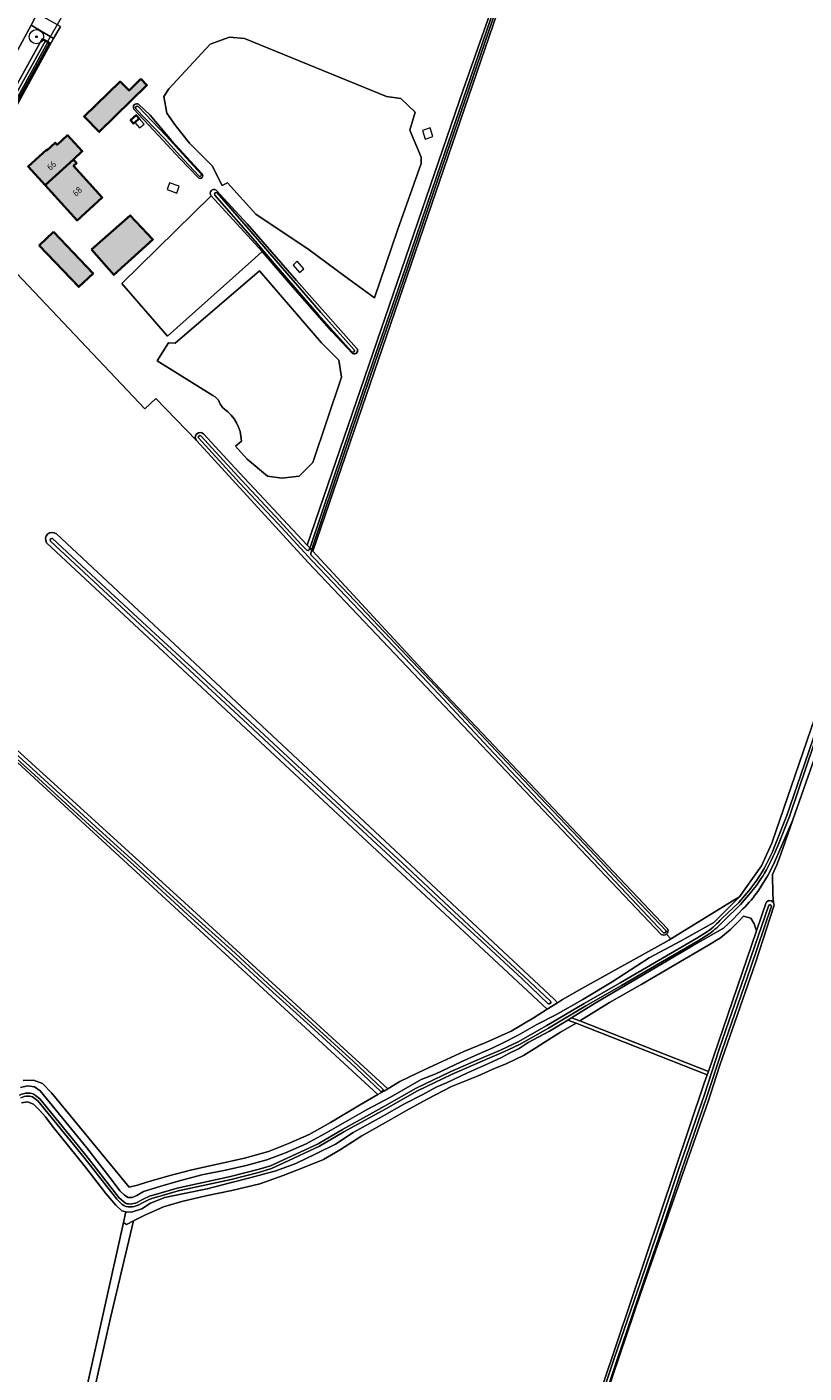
# Model space of a CAD drawing. Header units: metres. Extents: x 200031 to 204075, y 460125 to 464703.
# Tile 22 of 178: x 200576 to 200793, y 463121 to 463498. Entities that reach past the tile are written whole.
import ezdxf
from ezdxf.enums import TextEntityAlignment as Align

# ---------------------------------------------------------------- set-up
doc = ezdxf.new("R2010")
doc.units = ezdxf.units.M
doc.header["$LTSCALE"] = 2
doc.layers.get('0').update_dxf_attribs({"color": 253, "lineweight": 25})
for name, color, linetype, lineweight in [('B-WE-GK-BESCHOEIING-G', 253, 'GK-BESCHOEIING', 35), ('B-WE-GR-BOOM-S', 253, 'Continuous', 25), ('B-WE-GR-BOS_LOOF-GV', 253, 'Continuous', 13), ('B-WE-GR-BOUWLAND-GV', 253, 'Continuous', 13), ('B-WE-GR-GRAS-GV', 253, 'Continuous', 13), ('B-WE-GR-HAAG-G', 253, 'GR-HAAG1', 13), ('B-WE-KW-KUNSTWERK_DUIKER-G', 253, 'Continuous', 18), ('B-WE-OG-BEBOUWING-GV', 253, 'Continuous', 35), ('B-WE-OG-BEBOUWING-T18', 253, 'Continuous', 18), ('B-WE-OG-BEBOUWING_LUIFEL-GV', 253, 'Continuous', 18), ('B-WE-OG-BEBOUWING_SCHUUR-GV', 253, 'Continuous', 35), ('B-WE-OG-TERREIN_ERF-GV', 253, 'Continuous', 18), ('B-WE-OG-TERREIN_ONBEGROEID-GV', 253, 'Continuous', 18), ('B-WE-OG-TOPOGRAFIE-T25_2500', 250, 'Continuous', 18), ('B-WE-OG-WATER_GREPPEL-GV', 253, 'Continuous', 18), ('B-WE-OG-WATER_SLOOT-GV', 253, 'Continuous', 18), ('B-WE-OG-WEG-GV', 253, 'Continuous', 18), ('B-WE-VH-VERHARDING_ASFALT-GV', 253, 'Continuous', 18), ('B-WE-VH-VERHARDING_BETON-A', 254, 'Continuous', 25), ('B-WE-VH-VERHARDING_BETONSTRAATSTEEN-GV', 253, 'Continuous', 18)]:
    doc.layers.add(name, color=color, linetype=linetype, lineweight=lineweight)
doc.styles.add('NLCS-ISO-M1000-T18', font='NLCS-ISO.ttf', dxfattribs={"height": 1.8})
doc.styles.add('NLCS-ISO-M2500-T25', font='NLCS-ISO.ttf', dxfattribs={"height": 6.25})
doc.linetypes.add('GK-BESCHOEIING', pattern='A,30,-5,[1,NLCS.SHX,S=1,R=0,X=0,Y=0],-5', length=40)
doc.linetypes.add('GR-HAAG1', pattern='A,6,[176,NLCS.SHX,S=0.125,R=0,X=0,Y=0],-2', length=8)

# ---------------------------------------------------------------- blocks, each defined once
blk = doc.blocks.new('SGR-BOOM_01-SO')
at = {"linetype": 'ByBlock', "lineweight": 18}
h = blk.add_hatch(color=0, dxfattribs=at)
h.dxf.hatch_style = 1
edge = h.paths.add_edge_path()
edge.add_arc((0, 0), 0.25, 0, 360)
at = {"color": 0, "linetype": 'ByBlock', "lineweight": 18}
for radius in [2, 0.25]:
    blk.add_circle((0, 0), radius, dxfattribs=at)

msp = doc.modelspace()

# ---------------------------------------------------------------- hatches: boundary and pattern name
at = {"layer": 'B-WE-VH-VERHARDING_BETON-A'}
h = msp.add_hatch(color=256, dxfattribs=at)
h.dxf.hatch_style = 1
h.paths.add_polyline_path([(200607.563, 463483.141), (200604.287, 463479.913), (200601.759, 463482.398), (200591.731, 463472.586), (200595.93, 463468.312), (200609.269, 463481.383)])
h = msp.add_hatch(color=256, dxfattribs=at)
h.dxf.hatch_style = 1
h.paths.add_polyline_path([(200580.799, 463453.365), (200588.702, 463460.594), (200591.21, 463462.888), (200587.096, 463467.394), (200584.142, 463464.697), (200583.634, 463465.254), (200581.33, 463463.151), (200581.183, 463463.311), (200576.023, 463458.603)])
h = msp.add_hatch(color=256, dxfattribs=at)
h.dxf.hatch_style = 1
h.paths.add_polyline_path([(200580.799, 463453.365), (200589.754, 463443.544), (200596.789, 463449.959), (200588.75, 463458.77), (200589.632, 463459.576), (200588.702, 463460.594)])
h = msp.add_hatch(color=256, dxfattribs=at)
h.dxf.hatch_style = 1
h.paths.add_polyline_path([(200593.76, 463435.435), (200599.988, 463428.253), (200610.959, 463438.214), (200604.61, 463444.918)])
h = msp.add_hatch(color=256, dxfattribs=at)
h.dxf.hatch_style = 1
h.paths.add_polyline_path([(200583.192, 463440.306), (200579.173, 463436.484), (200590.195, 463424.893), (200594.215, 463428.715)])

# ---------------------------------------------------------------- linework, layer by layer
at = {"layer": 'B-WE-GK-BESCHOEIING-G', "flags": 128}
msp.add_lwpolyline([(200580.021, 463494.364), (200582.118, 463493.139), (200568.558, 463468.629), (200566.425, 463470)], dxfattribs=at)
at = {"layer": 'B-WE-GR-BOS_LOOF-GV', "flags": 128}
msp.add_lwpolyline([(200766.365, 463205.269), (200779.816, 463244.643), (200779.199, 463246.555), (200778.248, 463248.191), (200776.209, 463248.74), (200774.609, 463247.042), (200772.595, 463244.994), (200769.736, 463242.698), (200766.218, 463240.546), (200747.709, 463229.697), (200738.748, 463224.552), (200730.444, 463219.385)], close=True, dxfattribs=at)
at = {"layer": 'B-WE-GR-BOUWLAND-GV', "flags": 128}
for points in [[(200732.561, 463104.734), (200765.237, 463201.968), (200766.041, 463204.322), (200729.368, 463218.733), (200724.967, 463216.292), (200720.704, 463213.55), (200718.14, 463211.837), (200714.618, 463209.686), (200712.474, 463208.659), (200709.795, 463207.376), (200706.734, 463206.156), (200701.973, 463204.032), (200694.459, 463201.061), (200687.673, 463197.464), (200681.925, 463194.285), (200676.646, 463191.38), (200669.453, 463187.258), (200663.158, 463183.264), (200658.682, 463180.579), (200653.399, 463178.478), (200647.436, 463176.158), (200640.854, 463173.834), (200633.062, 463171.938), (200625.764, 463170.415), (200619.023, 463168.803), (200613.892, 463167.322), (200608.733, 463165.067), (200605.528, 463163.435), (200599.112, 463136.252)], [(200599.112, 463136.252), (200591.667, 463103.068), (200583.939, 463067.68), (200579.191, 463046.599), (200591.368, 463047.208), (200592.222, 463047.254), (200594.679, 463047.386), (200602.107, 463047.945), (200628.267, 463049.196), (200633.027, 463049.391), (200633.338, 463049.404), (200636.439, 463049.531), (200636.561, 463049.536), (200636.615, 463049.538), (200645.756, 463049.913), (200668.77, 463051.081), (200687.704, 463051.886), (200701.059, 463052.566), (200713.586, 463053.155)]]:
    msp.add_lwpolyline(points, dxfattribs=at)
at = {"layer": 'B-WE-GR-GRAS-GV', "flags": 128}
for points in [[(200726.74, 463558.56), (200655.699, 463350.929), (200689.698, 463314.152), (200754.973, 463245.143)], [(200754.659, 463243.703), (200755.89, 463242.37), (200756.035, 463242.46), (200772.984, 463252.929), (200775.048, 463254.127), (200781.229, 463262.783), (200784.155, 463269.172), (200822.234, 463380.441), (200865.373, 463506.334)], [(200868.347, 463505.554), (200867.285, 463502.45), (200862.666, 463488.585), (200854.259, 463464.361), (200846.247, 463441.15), (200837.666, 463415.429), (200829.583, 463391.729), (200821.466, 463367.656), (200813.2, 463343.098), (200804.874, 463318.955), (200796.628, 463294.605), (200789.967, 463275.664)], [(200753.187, 463243.647), (200654.357, 463347.711), (200623.138, 463381.908), (200611.749, 463393.687), (200608.698, 463390.797), (200564.56, 463437.384), (200555.942, 463446.684), (200545.048, 463431.67), (200532.709, 463416.991), (200520.06, 463403.016), (200502.196, 463385.424), (200509.23, 463377.608), (200528.739, 463355.542), (200518.212, 463344.663), (200516.718, 463343.004), (200530.077, 463330.976)], [(200635.722, 463381.772), (200634.099, 463380.292), (200637.373, 463376.702), (200642.988, 463371.959), (200647.01, 463371.324), (200651.878, 463371.959), (200655.688, 463375.769), (200663.689, 463399.621), (200662.974, 463404.384), (200658.093, 463409.265), (200640.773, 463429.442), (200617.162, 463409.175), (200615.343, 463409.289), (200612.187, 463404.23), (200627.773, 463394.507)], [(200547.143, 463318.615), (200554.063, 463312.384), (200619.812, 463252.589), (200676.698, 463200.403), (200680.027, 463202.418), (200685.06, 463204.857), (200689.446, 463206.953), (200697.94, 463210.835), (200704.149, 463213.373), (200711.223, 463216.566), (200717.674, 463220.375), (200721.258, 463222.663), (200581.239, 463353.264)], [(200583.957, 463355.788), (200723.305, 463225.412), (200724.139, 463224.503), (200725.543, 463225.399), (200731.007, 463228.46), (200755.527, 463242.146), (200755.89, 463242.37), (200754.659, 463243.703)], [(200574.709, 463202.727), (200577.587, 463202.865), (200580.099, 463201.856), (200582.62, 463199.299), (200604.36, 463172.847), (200606.648, 463173.415), (200609.244, 463174.295), (200615.396, 463175.998), (200621.827, 463177.701), (200629.063, 463179.316), (200636.577, 463180.964), (200643.285, 463182.855), (200648.909, 463185.05), (200654.685, 463187.586), (200660.674, 463190.99), (200668.76, 463195.86), (200673.937, 463198.801), (200545.617, 463316.952)], [(200789.967, 463275.664), (200786.514, 463265.844), (200785.513, 463263.123), (200784.312, 463260.392), (200784.37, 463254.77), (200784.595, 463252.523), (200784.764, 463251.851), (200779.583, 463235.687), (200769.484, 463206.736), (200766.352, 463196.857), (200747.378, 463142.966), (200726.145, 463080.21), (200757.829, 463072.322), (200781.859, 463062.418), (200787.431, 463060.121), (200796.987, 463056.183), (200808.49, 463055.361), (200821.064, 463054.463), (200822.571, 463054.359), (200823.898, 463059.256)], [(200776.047, 463250.773), (200773.231, 463247.821), (200770.589, 463245.422), (200761.945, 463240.406), (200734.661, 463224.351), (200728.077, 463220.315), (200730.444, 463219.385), (200738.748, 463224.552), (200747.709, 463229.697), (200766.218, 463240.546), (200769.736, 463242.698), (200772.595, 463244.994), (200774.609, 463247.042), (200776.209, 463248.74), (200778.248, 463248.191), (200779.199, 463246.555), (200779.816, 463244.643), (200782.536, 463252.605), (200783.205, 463253.08), (200784.012, 463253.032), (200784.595, 463252.523), (200784.37, 463254.77), (200784.312, 463260.392), (200785.513, 463263.123), (200786.514, 463265.844), (200789.967, 463275.664)], [(200789.967, 463275.664), (200784.588, 463263.2), (200783.003, 463260.091), (200780.378, 463255.945)], [(200573.914, 463200.742), (200575.892, 463201.216), (200577.875, 463200.916), (200579.398, 463199.809), (200592.449, 463183.839), (200599.521, 463174.742), (200601.672, 463171.874), (200603.009, 463170.611), (200604.034, 463169.966), (200605.179, 463170.003), (200606.477, 463170.535), (200608.36, 463171.628), (200612.903, 463173.044), (200618.066, 463174.587), (200624.651, 463176.322), (200631.238, 463177.625), (200637.082, 463178.954), (200642.833, 463180.5), (200648.024, 463182.445), (200653.8, 463184.981), (200658.987, 463187.824), (200664.821, 463191.135), (200670.748, 463194.477), (200677.417, 463198.101), (200686.06, 463202.974), (200690.14, 463204.575), (200697.219, 463207.978), (200701.733, 463210.039), (200706.031, 463211.852), (200708.967, 463213.288), (200713.171, 463215.441), (200718.332, 463218.372), (200723.648, 463221.118), (200731.219, 463225.39), (200739.469, 463230.378), (200749.849, 463237.045), (200758.533, 463241.755), (200767.928, 463246.964), (200775.048, 463254.127), (200772.984, 463252.929), (200756.035, 463242.46), (200755.89, 463242.37), (200755.527, 463242.146), (200731.007, 463228.46), (200725.543, 463225.399), (200724.139, 463224.503), (200721.258, 463222.663), (200717.674, 463220.375), (200711.223, 463216.566), (200704.149, 463213.373), (200697.94, 463210.835), (200689.446, 463206.953), (200685.06, 463204.857), (200680.027, 463202.418), (200676.698, 463200.403), (200675.798, 463199.858), (200673.937, 463198.801), (200668.76, 463195.86), (200660.674, 463190.99), (200654.685, 463187.586), (200648.909, 463185.05), (200643.285, 463182.855), (200636.577, 463180.964), (200629.063, 463179.316), (200621.827, 463177.701), (200615.396, 463175.998), (200609.244, 463174.295), (200606.648, 463173.415), (200604.36, 463172.847), (200582.62, 463199.299), (200580.099, 463201.856), (200577.587, 463202.865), (200574.709, 463202.727)], [(200587.172, 463092.96), (200602.762, 463162.978), (200603.416, 463165.915), (200602.288, 463166.242), (200600.546, 463167.843), (200597.806, 463171.049), (200592.104, 463178.481), (200582.79, 463190.013), (200580.92, 463192.573), (200579.332, 463194.361), (200577.59, 463196.116), (200575.884, 463196.727), (200574.244, 463196.502)]]:
    msp.add_lwpolyline(points, dxfattribs=at)
for points in [[(200626.95, 463492.91), (200615.429, 463480.333), (200613.987, 463478.252), (200614.895, 463473.537), (200617.296, 463470.122), (200621.166, 463465.147), (200627.51, 463458.802), (200630.373, 463453.298), (200631.838, 463454.06), (200639.78, 463445.283), (200654.663, 463435.284), (200664.718, 463427.876), (200672.959, 463421.82), (200679.372, 463440.816), (200685.997, 463459.43), (200685.997, 463461.218), (200682.843, 463468.789), (200684.315, 463473.837), (200680.319, 463477.623), (200676.322, 463478.254), (200636.571, 463494.449), (200632.364, 463494.87)], [(200694.459, 463201.061), (200701.973, 463204.032), (200706.734, 463206.156), (200709.795, 463207.376), (200712.474, 463208.659), (200714.618, 463209.686), (200718.14, 463211.837), (200720.704, 463213.55), (200724.967, 463216.292), (200729.368, 463218.733), (200727.009, 463219.66), (200721.9, 463216.528), (200715.935, 463213.346), (200713.402, 463211.695), (200710.528, 463210.259), (200708.457, 463209.136), (200704.84, 463207.481), (200698.965, 463204.918), (200693.061, 463202.077), (200690.25, 463200.859), (200686.453, 463198.828), (200681.389, 463196.171), (200675.061, 463192.61), (200667.034, 463188.143), (200662.035, 463184.868), (200656.538, 463182.209), (200650.918, 463179.488), (200645.355, 463177.478), (200638.431, 463175.555), (200632.216, 463173.946), (200626.187, 463172.399), (200619.26, 463170.971), (200614.281, 463169.924), (200610.295, 463168.357), (200607.858, 463166.796), (200605.292, 463165.948), (200603.652, 463165.847), (200603.416, 463165.915), (200602.762, 463162.978), (200603.576, 463162.441), (200605.528, 463163.435), (200608.733, 463165.067), (200613.892, 463167.322), (200619.023, 463168.803), (200625.764, 463170.415), (200633.062, 463171.938), (200640.854, 463173.834), (200647.436, 463176.158), (200653.399, 463178.478), (200658.682, 463180.579), (200663.158, 463183.264), (200669.453, 463187.258), (200676.646, 463191.38), (200681.925, 463194.285), (200687.673, 463197.464)]]:
    msp.add_lwpolyline(points, close=True, dxfattribs=at)
at = {"layer": 'B-WE-GR-GRAS-GV'}
for points in [[(200627.773, 463394.507, -0.1977592), (200629.572, 463392.549)], [(200629.572, 463392.549, 0.1276885), (200630.882, 463390.812)], [(200630.882, 463390.812, -0.2358651), (200635.722, 463381.772)], [(200581.239, 463353.264, -0.8611426), (200583.957, 463355.788)], [(200780.378, 463255.945, -0.0507176), (200776.047, 463250.773)], [(200754.659, 463243.703, -0.3422616), (200753.187, 463243.647)], [(200754.973, 463245.143, -0.3417703), (200754.659, 463243.703)]]:
    msp.add_lwpolyline(points, format="xyb", dxfattribs=at)
at = {"layer": 'B-WE-GR-HAAG-G', "flags": 128}
msp.add_lwpolyline([(200583.182, 463494.454), (200564.215, 463459.993)], dxfattribs=at)
at = {"layer": 'B-WE-KW-KUNSTWERK_DUIKER-G', "flags": 128}
msp.add_lwpolyline([(200581.439, 463493.51), (200585.491, 463500.502)], dxfattribs=at)
at = {"layer": 'B-WE-OG-BEBOUWING-GV', "flags": 128}
for points in [[(200607.563, 463483.141), (200604.287, 463479.913), (200601.759, 463482.398), (200591.731, 463472.586), (200595.93, 463468.312), (200609.269, 463481.383)], [(200580.799, 463453.365), (200588.702, 463460.594), (200591.21, 463462.888), (200587.096, 463467.394), (200584.142, 463464.697), (200583.634, 463465.254), (200581.33, 463463.151), (200581.183, 463463.311), (200576.023, 463458.603)], [(200580.799, 463453.365), (200589.754, 463443.544), (200596.789, 463449.959), (200588.75, 463458.77), (200589.632, 463459.576), (200588.702, 463460.594)], [(200593.76, 463435.435), (200599.988, 463428.253), (200610.959, 463438.214), (200604.61, 463444.918)], [(200583.192, 463440.306), (200579.173, 463436.484), (200590.195, 463424.893), (200594.215, 463428.715)]]:
    msp.add_lwpolyline(points, close=True, dxfattribs=at)
at = {"layer": 'B-WE-OG-BEBOUWING_LUIFEL-GV', "flags": 128}
for points in [[(200607.241, 463469.412), (200608.481, 463470.509), (200607.14, 463472.024), (200605.9, 463470.928)], [(200687.162, 463466.308), (200689.32, 463467.036), (200688.501, 463469.461), (200686.344, 463468.733)], [(200615.641, 463454.096), (200614.948, 463452.152), (200617.634, 463451.194), (200618.328, 463453.138)], [(200650.161, 463431.037), (200652.022, 463428.934), (200653.231, 463430.003), (200651.37, 463432.107)]]:
    msp.add_lwpolyline(points, close=True, dxfattribs=at)
at = {"layer": 'B-WE-OG-BEBOUWING_SCHUUR-GV', "flags": 128}
msp.add_lwpolyline([(200605.9, 463470.928), (200607.14, 463472.024), (200606.297, 463472.978), (200604.727, 463471.589), (200605.57, 463470.636)], close=True, dxfattribs=at)
at = {"layer": 'B-WE-OG-TERREIN_ERF-GV', "flags": 128}
for points in [[(200625.136, 463383.807), (200633.915, 463374.289), (200654.14, 463352.6), (200697.776, 463480.134), (200706.463, 463504.695), (200649.922, 463526.613), (200658.208, 463547.989), (200656.624, 463549.752)], [(200585.075, 463497.788), (200583.182, 463494.454), (200564.215, 463459.993), (200562.057, 463456.266), (200561.19, 463454.767), (200558.098, 463450.67), (200557.063, 463448.756), (200555.942, 463446.684), (200564.56, 463437.384), (200608.698, 463390.797), (200611.749, 463393.687), (200623.138, 463381.908)], [(200618.455, 463460.901), (200612.525, 463467.334), (200605.665, 463474.72)], [(200606.975, 463476.05), (200610.174, 463473.016), (200616.191, 463465.927), (200624.73, 463456.573)], [(200623.701, 463455.462), (200618.455, 463460.901)], [(200628.635, 463451.986), (200637.317, 463442.536)], [(200666.814, 463406.29), (200661.061, 463412.405), (200649.44, 463425.583), (200641.516, 463434.817), (200638.509, 463432.08), (200615.068, 463411.155), (200602.312, 463425.888), (200627.284, 463450.452)], [(200637.317, 463442.536), (200651.135, 463426.725), (200667.962, 463407.788)], [(200627.773, 463394.507), (200612.187, 463404.23), (200615.343, 463409.289), (200617.162, 463409.175), (200640.773, 463429.442), (200658.093, 463409.265), (200662.974, 463404.384), (200663.689, 463399.621), (200655.688, 463375.769), (200651.878, 463371.959), (200647.01, 463371.324), (200642.988, 463371.959), (200637.373, 463376.702), (200634.099, 463380.292), (200635.722, 463381.772)]]:
    msp.add_lwpolyline(points, dxfattribs=at)
for points in [[(200626.95, 463492.91), (200632.364, 463494.87), (200636.571, 463494.449), (200676.322, 463478.254), (200680.319, 463477.623), (200684.315, 463473.837), (200682.843, 463468.789), (200685.997, 463461.218), (200685.997, 463459.43), (200679.372, 463440.816), (200672.959, 463421.82), (200664.718, 463427.876), (200654.663, 463435.284), (200639.78, 463445.283), (200631.838, 463454.06), (200630.373, 463453.298), (200627.51, 463458.802), (200621.166, 463465.147), (200617.296, 463470.122), (200614.895, 463473.537), (200613.987, 463478.252), (200615.429, 463480.333)], [(200591.731, 463472.586), (200601.759, 463482.398), (200604.287, 463479.913), (200607.563, 463483.141), (200609.269, 463481.383), (200595.93, 463468.312)], [(200581.183, 463463.311), (200581.33, 463463.151), (200583.634, 463465.254), (200584.142, 463464.697), (200587.096, 463467.394), (200591.21, 463462.888), (200588.702, 463460.594), (200589.632, 463459.576), (200588.75, 463458.77), (200596.789, 463449.959), (200589.754, 463443.544), (200580.799, 463453.365), (200576.023, 463458.603)], [(200593.76, 463435.435), (200604.61, 463444.918), (200610.959, 463438.214), (200599.988, 463428.253)], [(200594.215, 463428.715), (200590.195, 463424.893), (200579.173, 463436.484), (200583.192, 463440.306)]]:
    msp.add_lwpolyline(points, close=True, dxfattribs=at)
at = {"layer": 'B-WE-OG-TERREIN_ERF-GV'}
for points in [[(200605.665, 463474.72, -0.8363882), (200606.975, 463476.05)], [(200624.73, 463456.573, -0.9272136), (200623.701, 463455.462)], [(200627.284, 463450.452, -0.8948358), (200628.635, 463451.986)], [(200667.962, 463407.788, -0.8936495), (200666.814, 463406.29)], [(200629.572, 463392.549, 0.1977592), (200627.773, 463394.507)], [(200630.882, 463390.812, -0.1276885), (200629.572, 463392.549)], [(200635.722, 463381.772, 0.2358651), (200630.882, 463390.812)], [(200623.138, 463381.908, -0.9496488), (200625.136, 463383.807)]]:
    msp.add_lwpolyline(points, format="xyb", dxfattribs=at)
at = {"layer": 'B-WE-OG-TERREIN_ONBEGROEID-GV', "flags": 128}
msp.add_lwpolyline([(200641.516, 463434.817), (200627.284, 463450.452), (200602.312, 463425.888), (200615.068, 463411.155), (200638.509, 463432.08)], close=True, dxfattribs=at)
at = {"layer": 'B-WE-OG-WATER_GREPPEL-GV'}
for points in [[(200606.816, 463475.396, 0.9443629), (200606.208, 463474.814)], [(200623.874, 463455.906, 0.707309), (200624.492, 463456.477)], [(200628.962, 463451.219, 0.8616249), (200628.287, 463450.631)], [(200666.653, 463406.738, 0.9174665), (200667.317, 463407.338)]]:
    msp.add_lwpolyline(points, format="xyb", dxfattribs=at)
at = {"layer": 'B-WE-OG-WATER_GREPPEL-GV', "flags": 128}
for points in [[(200606.208, 463474.814), (200614.142, 463466.535), (200619.636, 463460.483), (200623.874, 463455.906)], [(200624.492, 463456.477), (200620.257, 463461.052), (200614.758, 463467.109), (200606.816, 463475.396)], [(200628.287, 463450.631), (200639.529, 463437.738), (200644.777, 463431.609), (200657.236, 463417.153), (200666.653, 463406.738)], [(200667.317, 463407.338), (200657.907, 463417.746), (200645.457, 463432.192), (200640.207, 463438.323), (200628.962, 463451.219)]]:
    msp.add_lwpolyline(points, dxfattribs=at)
msp.add_lwpolyline([(200727.009, 463219.66), (200729.368, 463218.733), (200766.041, 463204.322), (200766.365, 463205.269), (200730.444, 463219.385), (200728.077, 463220.315)], close=True, dxfattribs=at)
at = {"layer": 'B-WE-OG-WATER_SLOOT-GV', "flags": 128}
for points in [[(200640.151, 463601.642), (200648.096, 463597.561), (200724.75, 463557.902), (200714.654, 463527.852), (200706.463, 463504.695), (200697.776, 463480.134), (200654.14, 463352.6), (200654.87, 463351.818), (200655.041, 463352.241), (200664.17, 463379.43), (200672.489, 463403.816), (200680.416, 463426.694), (200690.37, 463456.003), (200697.743, 463477.454), (200706.453, 463502.805), (200715.996, 463530.722), (200722.362, 463549.758), (200725.042, 463557.564), (200725.352, 463558.506)], [(200655.041, 463352.241), (200654.87, 463351.818), (200655.397, 463351.253), (200655.625, 463352.034), (200664.757, 463379.232), (200673.075, 463403.615), (200681.002, 463426.493), (200690.957, 463455.803), (200698.329, 463477.253), (200707.039, 463502.604), (200716.583, 463530.523), (200722.949, 463549.559), (200726.088, 463558.703)], [(200725.352, 463558.506), (200725.042, 463557.564), (200722.362, 463549.758), (200715.996, 463530.722), (200706.453, 463502.805), (200697.743, 463477.454), (200690.37, 463456.003), (200680.416, 463426.694), (200672.489, 463403.816), (200664.17, 463379.43), (200655.041, 463352.241)], [(200726.088, 463558.703), (200722.949, 463549.559), (200716.583, 463530.523), (200707.039, 463502.604), (200698.329, 463477.253), (200690.957, 463455.803), (200681.002, 463426.493), (200673.075, 463403.615), (200664.757, 463379.232), (200655.625, 463352.034), (200655.397, 463351.253), (200655.699, 463350.929), (200726.74, 463558.56)], [(200865.373, 463506.334), (200822.234, 463380.441), (200784.155, 463269.172), (200781.229, 463262.783), (200775.048, 463254.127), (200767.928, 463246.964), (200758.533, 463241.755), (200749.849, 463237.045), (200739.469, 463230.378), (200731.219, 463225.39), (200723.648, 463221.118), (200718.332, 463218.372), (200713.171, 463215.441)], [(200780.378, 463255.945), (200783.003, 463260.091), (200784.588, 463263.2), (200789.967, 463275.664), (200796.628, 463294.605), (200804.874, 463318.955), (200813.2, 463343.098), (200821.466, 463367.656), (200829.583, 463391.729), (200837.666, 463415.429), (200846.247, 463441.15), (200854.259, 463464.361), (200862.666, 463488.585), (200867.285, 463502.45), (200868.347, 463505.554)], [(200785.089, 463268.708), (200788.333, 463276.875), (200793.227, 463291.252), (200798.265, 463306.048), (200802.996, 463319.845), (200808.194, 463334.91), (200814.312, 463352.855), (200818.194, 463364.604), (200823.78, 463380.805), (200829.144, 463396.768), (200835.363, 463414.769), (200840.196, 463429.193), (200847.08, 463449.41), (200853.978, 463469.796), (200861.584, 463491.856), (200866.595, 463506.241)], [(200866.595, 463506.241), (200861.584, 463491.856), (200853.978, 463469.796), (200847.08, 463449.41), (200840.196, 463429.193), (200835.363, 463414.769), (200829.144, 463396.768), (200823.78, 463380.805), (200818.194, 463364.604), (200814.312, 463352.855), (200808.194, 463334.91), (200802.996, 463319.845), (200798.265, 463306.048), (200793.227, 463291.252), (200788.333, 463276.875), (200785.089, 463268.708)], [(200867.382, 463505.967), (200862.372, 463491.583), (200854.767, 463469.527), (200847.869, 463449.142), (200840.986, 463428.926), (200836.152, 463414.5), (200829.933, 463396.5), (200824.569, 463380.536), (200818.983, 463364.337), (200815.102, 463352.59), (200808.982, 463334.639), (200803.784, 463319.573), (200803.463, 463318.637), (200798.966, 463305.809), (200793.928, 463291.013), (200789.027, 463276.618), (200785.774, 463268.428)], [(200785.774, 463268.428), (200789.027, 463276.618), (200793.928, 463291.013), (200798.966, 463305.809), (200803.463, 463318.637), (200803.784, 463319.573), (200808.982, 463334.639), (200815.102, 463352.59), (200818.983, 463364.337), (200824.569, 463380.536), (200829.933, 463396.5), (200836.152, 463414.5), (200840.986, 463428.926), (200847.869, 463449.142), (200854.767, 463469.527), (200862.372, 463491.583), (200867.382, 463505.967)], [(200605.665, 463474.72), (200612.525, 463467.334), (200618.455, 463460.901), (200623.701, 463455.462)], [(200623.874, 463455.906), (200619.636, 463460.483), (200614.142, 463466.535), (200606.208, 463474.814)], [(200606.816, 463475.396), (200614.758, 463467.109), (200620.257, 463461.052), (200624.492, 463456.477)], [(200624.73, 463456.573), (200616.191, 463465.927), (200610.174, 463473.016), (200606.975, 463476.05)], [(200666.653, 463406.738), (200657.236, 463417.153), (200644.777, 463431.609), (200639.529, 463437.738), (200628.287, 463450.631)], [(200667.962, 463407.788), (200651.135, 463426.725), (200637.317, 463442.536), (200628.635, 463451.986)], [(200628.962, 463451.219), (200640.207, 463438.323), (200645.457, 463432.192), (200657.907, 463417.746), (200667.317, 463407.338)], [(200627.284, 463450.452), (200641.516, 463434.817), (200649.44, 463425.583), (200661.061, 463412.405), (200666.814, 463406.29)], [(200753.844, 463244.114), (200744.943, 463253.462), (200731.195, 463268.181), (200718.761, 463281.23), (200704.874, 463295.988), (200690.841, 463310.987), (200678.295, 463324.317), (200666.851, 463336.405), (200655.511, 463348.237), (200645.877, 463358.716), (200635.2, 463370.105), (200623.713, 463382.633)], [(200623.713, 463382.633), (200635.2, 463370.105), (200645.877, 463358.716), (200655.511, 463348.237), (200666.851, 463336.405), (200678.295, 463324.317), (200690.841, 463310.987), (200704.874, 463295.988), (200718.761, 463281.23), (200731.195, 463268.181), (200744.943, 463253.462), (200753.844, 463244.114)], [(200624.357, 463383.224), (200635.841, 463370.699), (200646.518, 463359.311), (200652.469, 463352.837), (200654.07, 463351.183)], [(200654.07, 463351.183), (200652.469, 463352.837), (200646.518, 463359.311), (200635.841, 463370.699), (200624.357, 463383.224)], [(200654.664, 463351.31), (200654.87, 463351.818), (200654.14, 463352.6), (200633.915, 463374.289), (200625.136, 463383.807)], [(200623.138, 463381.908), (200654.357, 463347.711), (200753.187, 463243.647)], [(200581.239, 463353.264), (200721.258, 463222.663)], [(200721.549, 463224.23), (200714.237, 463231.166), (200702.966, 463241.619), (200693.228, 463250.643), (200680.079, 463262.96), (200664.388, 463277.474), (200650.705, 463290.205), (200637.522, 463302.455), (200622.527, 463316.425), (200608.652, 463329.271), (200597.093, 463340.016), (200582.274, 463353.762)], [(200582.274, 463353.762), (200597.093, 463340.016), (200608.652, 463329.271), (200622.527, 463316.425), (200637.522, 463302.455), (200650.705, 463290.205), (200664.388, 463277.474), (200680.079, 463262.96), (200693.228, 463250.643), (200702.966, 463241.619), (200714.237, 463231.166), (200721.549, 463224.23)], [(200582.902, 463354.439), (200597.722, 463340.693), (200609.28, 463329.948), (200623.156, 463317.102), (200638.151, 463303.131), (200651.334, 463290.882), (200665.016, 463278.151), (200680.708, 463263.636), (200693.856, 463251.32), (200703.594, 463242.296), (200714.868, 463231.839), (200722.185, 463224.9)], [(200693.856, 463251.32), (200680.708, 463263.636), (200665.016, 463278.151), (200651.334, 463290.882), (200638.151, 463303.131), (200623.156, 463317.102), (200609.28, 463329.948), (200597.722, 463340.693), (200582.902, 463354.439)], [(200721.258, 463222.663), (200724.139, 463224.503), (200723.305, 463225.412), (200583.957, 463355.788)], [(200654.87, 463351.818), (200654.664, 463351.31)], [(200655.151, 463350.409), (200655.397, 463351.253), (200654.87, 463351.818)], [(200754.973, 463245.143), (200689.698, 463314.152), (200655.699, 463350.929), (200655.397, 463351.253), (200655.151, 463350.409)], [(200655.385, 463349.598), (200656.149, 463348.835), (200667.484, 463337.008), (200678.931, 463324.917), (200691.479, 463311.585), (200705.511, 463296.586), (200719.395, 463281.831), (200731.831, 463268.781), (200745.579, 463254.062), (200754.478, 463244.717)], [(200754.478, 463244.717), (200745.579, 463254.062), (200731.831, 463268.781), (200719.395, 463281.831), (200705.511, 463296.586), (200691.479, 463311.585), (200678.931, 463324.917), (200667.484, 463337.008), (200656.149, 463348.835), (200655.385, 463349.598)], [(200545.617, 463316.952), (200673.937, 463198.801), (200675.798, 463199.858), (200676.698, 463200.403), (200619.812, 463252.589), (200554.063, 463312.384), (200547.143, 463318.615)], [(200674.73, 463199.691), (200666.37, 463207.544), (200654.991, 463218), (200642.54, 463229.236), (200632.251, 463238.746), (200620.615, 463249.208), (200607.516, 463261.291), (200595.401, 463272.256), (200577.811, 463288.28), (200559.156, 463305.149), (200546.472, 463316.795)], [(200546.472, 463316.795), (200559.156, 463305.149), (200577.811, 463288.28), (200595.401, 463272.256), (200607.516, 463261.291), (200620.615, 463249.208), (200632.251, 463238.746), (200642.54, 463229.236), (200654.991, 463218), (200666.37, 463207.544), (200674.73, 463199.691)], [(200547.05, 463317.425), (200559.732, 463305.781), (200578.386, 463288.913), (200595.975, 463272.888), (200608.092, 463261.922), (200621.191, 463249.84), (200632.826, 463239.378), (200643.117, 463229.867), (200655.567, 463218.632), (200666.951, 463208.17), (200675.315, 463200.314)], [(200675.315, 463200.314), (200666.951, 463208.17), (200655.567, 463218.632), (200643.117, 463229.867), (200632.826, 463239.378), (200621.191, 463249.84), (200608.092, 463261.922), (200595.975, 463272.888), (200578.386, 463288.913), (200559.732, 463305.781), (200547.05, 463317.425)], [(200770.072, 463247.992), (200774.876, 463252.594), (200777.061, 463255.109)], [(200777.061, 463255.109), (200774.876, 463252.594), (200770.072, 463247.992)], [(200777.625, 463254.63), (200775.361, 463252.034), (200770.65, 463247.415)], [(200770.65, 463247.415), (200775.361, 463252.034), (200777.625, 463254.63)], [(200574.244, 463196.502), (200575.884, 463196.727), (200577.59, 463196.116), (200579.332, 463194.361), (200580.92, 463192.573), (200582.79, 463190.013), (200592.104, 463178.481), (200597.806, 463171.049), (200600.546, 463167.843), (200602.288, 463166.242), (200603.416, 463165.915), (200603.652, 463165.847), (200605.292, 463165.948), (200607.858, 463166.796), (200610.295, 463168.357), (200614.281, 463169.924), (200619.26, 463170.971), (200626.187, 463172.399), (200632.216, 463173.946), (200638.431, 463175.555), (200645.355, 463177.478), (200650.918, 463179.488), (200656.538, 463182.209), (200662.035, 463184.868), (200667.034, 463188.143), (200675.061, 463192.61), (200681.389, 463196.171), (200686.453, 463198.828), (200690.25, 463200.859), (200693.061, 463202.077), (200698.965, 463204.918), (200704.84, 463207.481), (200708.457, 463209.136), (200710.528, 463210.259), (200713.402, 463211.695), (200715.935, 463213.346), (200721.9, 463216.528), (200727.009, 463219.66), (200728.077, 463220.315), (200734.661, 463224.351), (200761.945, 463240.406), (200770.589, 463245.422), (200773.231, 463247.821), (200776.047, 463250.773)], [(200722.185, 463224.9), (200714.868, 463231.839), (200703.594, 463242.296), (200693.856, 463251.32)], [(200766.041, 463204.322), (200765.237, 463201.968), (200732.561, 463104.734), (200715.179, 463054.07), (200716.01, 463054.228), (200721.582, 463070.501), (200731.234, 463098.467), (200740.023, 463124.917), (200747.44, 463146.52), (200753.434, 463164.07), (200758.055, 463177.795), (200765.162, 463198.549), (200769.426, 463211.486), (200777.297, 463234.433), (200783.254, 463251.775)], [(200783.254, 463251.775), (200777.297, 463234.433), (200769.426, 463211.486), (200765.162, 463198.549), (200758.055, 463177.795), (200753.434, 463164.07), (200747.44, 463146.52), (200740.023, 463124.917), (200731.234, 463098.467), (200721.582, 463070.501), (200716.01, 463054.228), (200716.988, 463054.414), (200722.4, 463070.22), (200732.053, 463098.189), (200740.842, 463124.64), (200748.258, 463146.24), (200754.253, 463163.792), (200758.874, 463177.517), (200765.982, 463198.274), (200770.245, 463211.21), (200778.115, 463234.152), (200784.072, 463251.494)], [(200726.145, 463080.21), (200747.378, 463142.966), (200766.352, 463196.857), (200769.484, 463206.736), (200779.583, 463235.687), (200784.764, 463251.851), (200784.595, 463252.523), (200784.012, 463253.032), (200783.205, 463253.08), (200782.536, 463252.605), (200779.816, 463244.643), (200766.365, 463205.269), (200766.041, 463204.322)], [(200784.072, 463251.494), (200778.115, 463234.152), (200770.245, 463211.21), (200765.982, 463198.274), (200758.874, 463177.517), (200754.253, 463163.792), (200748.258, 463146.24), (200740.842, 463124.64), (200732.053, 463098.189)], [(200766.165, 463244.455), (200763.099, 463242.563), (200752.451, 463236.36), (200741.647, 463230.024), (200731.659, 463224.305), (200721.197, 463218.12), (200713.169, 463213.554), (200710.194, 463212.12), (200708.176, 463211.241), (200704.226, 463209.56), (200694.137, 463205.137), (200684.591, 463200.534), (200675.736, 463195.549), (200664.016, 463189.043), (200657.229, 463185.022), (200647.272, 463180.386), (200643.832, 463178.871), (200640.648, 463177.872), (200632.694, 463175.827), (200617.784, 463172.605), (200611.064, 463170.642)], [(200766.632, 463243.784), (200763.52, 463241.862), (200752.863, 463235.655), (200742.057, 463229.318), (200732.07, 463223.6), (200721.606, 463217.414), (200713.548, 463212.83), (200710.535, 463211.378), (200708.499, 463210.491), (200704.55, 463208.811), (200694.478, 463204.395), (200684.969, 463199.81), (200676.134, 463194.837), (200664.423, 463188.334), (200657.611, 463184.299), (200647.609, 463179.642), (200644.12, 463178.105), (200640.872, 463177.087), (200632.882, 463175.032), (200617.985, 463171.813), (200611.292, 463169.858)], [(200611.292, 463169.858), (200617.985, 463171.813), (200632.882, 463175.032), (200640.872, 463177.087), (200644.12, 463178.105), (200647.609, 463179.642), (200657.611, 463184.299), (200664.423, 463188.334), (200676.134, 463194.837), (200684.969, 463199.81), (200694.478, 463204.395), (200704.55, 463208.811), (200708.499, 463210.491), (200710.535, 463211.378), (200713.548, 463212.83), (200721.606, 463217.414), (200732.07, 463223.6), (200742.057, 463229.318), (200752.863, 463235.655), (200763.52, 463241.862), (200766.632, 463243.784)], [(200632.694, 463175.827), (200640.648, 463177.872), (200643.832, 463178.871), (200647.272, 463180.386), (200657.229, 463185.022), (200664.016, 463189.043), (200675.736, 463195.549), (200684.591, 463200.534), (200694.137, 463205.137), (200704.226, 463209.56), (200708.176, 463211.241), (200710.194, 463212.12), (200713.169, 463213.554), (200721.197, 463218.12), (200731.659, 463224.305), (200741.647, 463230.024), (200752.451, 463236.36), (200763.099, 463242.563), (200766.165, 463244.455)], [(200713.171, 463215.441), (200708.967, 463213.288), (200706.031, 463211.852), (200701.733, 463210.039), (200697.219, 463207.978), (200690.14, 463204.575), (200686.06, 463202.974), (200677.417, 463198.101), (200670.748, 463194.477), (200664.821, 463191.135), (200658.987, 463187.824), (200653.8, 463184.981), (200648.024, 463182.445), (200642.833, 463180.5), (200637.082, 463178.954), (200631.238, 463177.625), (200624.651, 463176.322), (200618.066, 463174.587), (200612.903, 463173.044), (200608.36, 463171.628), (200606.477, 463170.535), (200605.179, 463170.003), (200604.034, 463169.966), (200603.009, 463170.611), (200601.672, 463171.874), (200599.521, 463174.742), (200592.449, 463183.839), (200579.398, 463199.809), (200577.875, 463200.916), (200575.892, 463201.216), (200573.914, 463200.742)], [(200578.163, 463198.569), (200579.324, 463197.574), (200592.243, 463181.808), (200601.456, 463170.012), (200602.881, 463168.629)], [(200602.881, 463168.629), (200601.456, 463170.012), (200592.243, 463181.808), (200579.324, 463197.574), (200578.163, 463198.569)], [(200602.363, 463167.994), (200600.847, 463169.465), (200591.605, 463181.298), (200578.738, 463197.001), (200577.676, 463197.911)], [(200577.676, 463197.911), (200578.738, 463197.001), (200591.605, 463181.298), (200600.847, 463169.465), (200602.363, 463167.994)], [(200611.064, 463170.642), (200617.784, 463172.605), (200632.694, 463175.827)], [(200606.522, 463168.537), (200607.848, 463169.288)], [(200607.848, 463169.288), (200606.522, 463168.537)], [(200608.251, 463168.578), (200606.862, 463167.791)], [(200606.862, 463167.791), (200608.251, 463168.578)]]:
    msp.add_lwpolyline(points, dxfattribs=at)
for points in [[(200567.289, 463469.444), (200570.939, 463475.839), (200580.916, 463493.841), (200580.021, 463494.364), (200566.425, 463470)], [(200567.97, 463469.007), (200571.643, 463475.443), (200581.613, 463493.434), (200580.916, 463493.841), (200570.939, 463475.839), (200567.289, 463469.444)], [(200567.97, 463469.007), (200568.558, 463468.629), (200582.118, 463493.139), (200581.613, 463493.434), (200571.643, 463475.443)], [(200578.334, 463046.556), (200579.191, 463046.599), (200583.939, 463067.68), (200591.667, 463103.068), (200599.112, 463136.252), (200605.528, 463163.435), (200603.576, 463162.441), (200602.762, 463162.978), (200587.172, 463092.96), (200576.925, 463047.215), (200576.76, 463046.478), (200577.907, 463046.535)]]:
    msp.add_lwpolyline(points, close=True, dxfattribs=at)
at = {"layer": 'B-WE-OG-WATER_SLOOT-GV'}
for points in [[(200606.975, 463476.05, 0.8363882), (200605.665, 463474.72)], [(200606.208, 463474.814, -0.9443629), (200606.816, 463475.396)], [(200623.701, 463455.462, 0.9272136), (200624.73, 463456.573)], [(200624.492, 463456.477, -0.707309), (200623.874, 463455.906)], [(200628.635, 463451.986, 0.8948358), (200627.284, 463450.452)], [(200628.287, 463450.631, -0.8616249), (200628.962, 463451.219)], [(200667.317, 463407.338, -0.9174665), (200666.653, 463406.738)], [(200666.814, 463406.29, 0.8936495), (200667.962, 463407.788)], [(200625.136, 463383.807, 0.9496488), (200623.138, 463381.908)], [(200623.713, 463382.633, -0.7571873), (200624.357, 463383.224)], [(200624.357, 463383.224, 0.7571873), (200623.713, 463382.633)], [(200583.957, 463355.788, 0.8611426), (200581.239, 463353.264)], [(200582.274, 463353.762, -0.8148441), (200582.902, 463354.439)], [(200582.902, 463354.439, 0.8148441), (200582.274, 463353.762)], [(200654.07, 463351.183, 0.4084216), (200654.664, 463351.31)], [(200654.664, 463351.31, -0.4084216), (200654.07, 463351.183)], [(200655.151, 463350.409, 0.2066683), (200655.385, 463349.598)], [(200655.385, 463349.598, -0.2066683), (200655.151, 463350.409)], [(200781.414, 463261.159, 0.0407426), (200785.089, 463268.708)], [(200785.089, 463268.708, -0.0407426), (200781.414, 463261.159)], [(200785.774, 463268.428, -0.040815), (200782.052, 463260.784)], [(200782.052, 463260.784, 0.040815), (200785.774, 463268.428)], [(200777.061, 463255.109, 0.0462143), (200781.414, 463261.159)], [(200781.414, 463261.159, -0.0462143), (200777.061, 463255.109)], [(200782.052, 463260.784, -0.0462929), (200777.625, 463254.63)], [(200777.625, 463254.63, 0.0462929), (200782.052, 463260.784)], [(200776.047, 463250.773, 0.0507176), (200780.378, 463255.945)], [(200783.254, 463251.775, -0.6556278), (200784.072, 463251.494)], [(200784.072, 463251.494, 0.6556278), (200783.254, 463251.775)], [(200766.165, 463244.455, 0.0481071), (200770.072, 463247.992)], [(200770.072, 463247.992, -0.0481071), (200766.165, 463244.455)], [(200770.65, 463247.415, -0.0480358), (200766.632, 463243.784)], [(200766.632, 463243.784, 0.0480358), (200770.65, 463247.415)], [(200753.187, 463243.647, 0.3422616), (200754.659, 463243.703)], [(200754.478, 463244.717, -0.7981395), (200753.844, 463244.114)], [(200753.844, 463244.114, 0.7981395), (200754.478, 463244.717)], [(200754.659, 463243.703, 0.3417703), (200754.973, 463245.143)], [(200722.185, 463224.9, -0.8025505), (200721.549, 463224.23)], [(200721.549, 463224.23, 0.8025505), (200722.185, 463224.9)], [(200573.67, 463198.633, -0.1116487), (200575.949, 463199.182)], [(200575.949, 463199.182, 0.1116487), (200573.67, 463198.633)], [(200575.974, 463198.366, 0.1109439), (200574.053, 463197.911)], [(200574.053, 463197.911, -0.1109439), (200575.974, 463198.366)], [(200575.949, 463199.182, -0.1603095), (200578.163, 463198.569)], [(200578.163, 463198.569, 0.1603095), (200575.949, 463199.182)], [(200577.676, 463197.911, 0.1580622), (200575.974, 463198.366)], [(200575.974, 463198.366, -0.1580622), (200577.676, 463197.911)], [(200675.315, 463200.314, -0.6623848), (200674.73, 463199.691)], [(200674.73, 463199.691, 0.6623848), (200675.315, 463200.314)], [(200604.616, 463167.322, -0.1726986), (200602.363, 463167.994)], [(200602.363, 463167.994, 0.1726986), (200604.616, 463167.322)], [(200602.881, 463168.629, 0.1699314), (200604.576, 463168.138)], [(200604.576, 463168.138, -0.1699314), (200602.881, 463168.629)], [(200604.576, 463168.138, 0.0810638), (200606.522, 463168.537)], [(200606.522, 463168.537, -0.0810638), (200604.576, 463168.138)], [(200606.862, 463167.791, -0.0819564), (200604.616, 463167.322)], [(200604.616, 463167.322, 0.0819564), (200606.862, 463167.791)], [(200607.848, 463169.288, -0.0705905), (200611.064, 463170.642)], [(200611.064, 463170.642, 0.0705905), (200607.848, 463169.288)], [(200611.292, 463169.858, 0.071039), (200608.251, 463168.578)], [(200608.251, 463168.578, -0.071039), (200611.292, 463169.858)]]:
    msp.add_lwpolyline(points, format="xyb", dxfattribs=at)
at = {"layer": 'B-WE-OG-WEG-GV', "flags": 128}
msp.add_lwpolyline([(200557.824, 463465.533), (200563.03, 463461.23), (200564.215, 463459.993), (200583.182, 463494.454), (200576.902, 463498.174), (200571.902, 463488.903)], dxfattribs=at)
msp.add_lwpolyline([(200568.558, 463468.629), (200567.97, 463469.007), (200567.289, 463469.444), (200566.425, 463470), (200580.021, 463494.364), (200580.916, 463493.841), (200581.613, 463493.434), (200582.118, 463493.139)], close=True, dxfattribs=at)
at = {"layer": 'B-WE-VH-VERHARDING_ASFALT-GV', "flags": 128}
msp.add_lwpolyline([(200571.902, 463488.903), (200576.902, 463498.174), (200578.588, 463501.498)], dxfattribs=at)
at = {"layer": 'B-WE-VH-VERHARDING_BETONSTRAATSTEEN-GV', "flags": 128}
msp.add_lwpolyline([(200578.588, 463501.498), (200576.902, 463498.174), (200583.182, 463494.454), (200585.075, 463497.788)], close=True, dxfattribs=at)

# ---------------------------------------------------------------- block references
at = {"layer": 'B-WE-GR-BOOM-S'}
msp.add_blockref('SGR-BOOM_01-SO', (200578.377, 463494.957), dxfattribs=at)

# ---------------------------------------------------------------- texts
at = {"layer": 'B-WE-OG-BEBOUWING-T18', "style": 'NLCS-ISO-M1000-T18'}
for s, p in [('66', (200582.599, 463458.893)), ('68', (200589.815, 463451.668))]:
    msp.add_text(s, height=1.8, rotation=42.4, dxfattribs=at).set_placement(p, align=Align.MIDDLE)
at = {"layer": 'B-WE-OG-TOPOGRAFIE-T25_2500', "style": 'NLCS-ISO-M2500-T25'}
msp.add_text('Klarenbeekseweg', height=6.25, rotation=61.4, dxfattribs=at).set_placement((200559.275, 463486.822), align=Align.MIDDLE)

doc.saveas('drawing.dxf')
